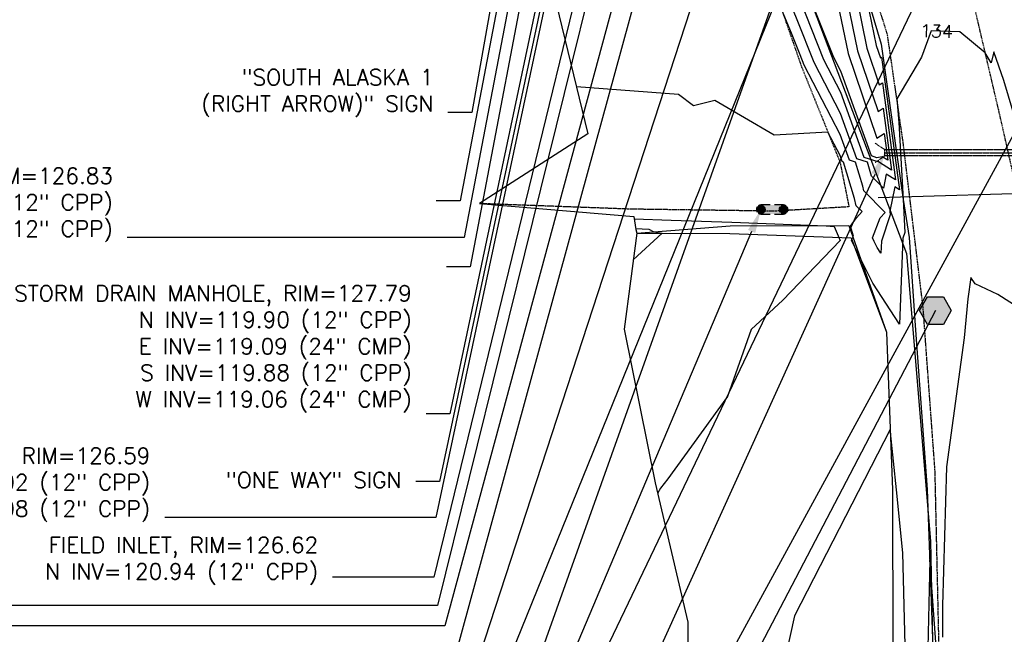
# Model space of a CAD drawing. Header units: feet. Extents: x 351431 to 355879, y 310968 to 329728.
# Tile 113 of 254: x 352992 to 353302, y 321111 to 321304. Entities that reach past the tile are written whole.
import ezdxf

# ---------------------------------------------------------------- set-up
doc = ezdxf.new("R2010")
doc.units = ezdxf.units.FT
doc.header["$MEASUREMENT"] = 0
doc.linetypes.add('D10', pattern=[0.15, 0.1, -0.05])
doc.linetypes.add('D25', pattern=[0.375, 0.25, -0.125])
for name, color, linetype in [('ELIF', 153, 'LINKFENCE'), ('ELTCH-EG1', 253, 'Continuous'), ('ELTCN-EG1', 251, 'Continuous'), ('ELTNB-EG1', 55, 'Continuous'), ('ELTT', 3, 'Continuous'), ('ELUDC', 153, 'D10'), ('ELUTU', 153, 'UT'), ('ELYSP', 1, 'D25'), ('ELYSS', 2, 'Continuous'), ('ESGH', 1, 'Continuous'), ('ESIS', 5, 'Continuous'), ('ESMask', 155, 'Continuous'), ('ESUD-CMP', 13, 'D10'), ('ETFS', 6, 'Continuous'), ('ETGH', 4, 'Continuous'), ('ETIS', 2, 'Continuous'), ('ETTC', 252, 'Continuous'), ('ETUD', 4, 'Continuous'), ('ETUE', 2, 'Continuous')]:
    doc.layers.add(name, color=color, linetype=linetype)
doc.styles.add('ANNO-TOPO', font='simplex.shx')
doc.styles.add('L80', font='simplex', dxfattribs={"height": 4})
doc.styles.add('ROMANSM', font='romansm.shx')
doc.linetypes.add('LINKFENCE', pattern='A,0.25,-0.08,0.25,-0.08,["X",ROMANSM,S=0.08,R=0,X=-0.004,Y=-0.04],-0.12', length=0.78)
doc.linetypes.add('UT', pattern='A,0.25,-0.07,0.07,-0.07,0.07,-0.07,0.25,-0.08,["UT",ROMANSM,S=0.08,R=0,X=-0.04,Y=-0.04],-0.15', length=1.08)

# ---------------------------------------------------------------- blocks, each defined once
blk = doc.blocks.new('ESIPVTSIGN')
for p, q in [((0.0573, 0.0286), (0, 0.0286)), ((0.143, 0.0286), (0.0857, 0.0286)), ((0, -0.0286), (0.0573, -0.0286)), ((0.0857, -0.0286), (0.143, -0.0286))]:
    blk.add_line(p, q)
for centre, start, end in [((0, 0), 145.06818, 214.93182), ((0, 0), 55.06818, 124.93182), ((0, 0), 325.06818, 34.93182), ((0.143, 0), 145.06818, 214.93182), ((0.143, 0), 55.06818, 124.93182), ((0.143, 0), 325.06818, 34.93182), ((0, 0), 235.06818, 304.93182), ((0.143, 0), 235.06818, 304.93182)]:
    blk.add_arc(centre, 0.0286, start, end)
at = {"layer": 'ESMask', "const_width": 0.0286}
for points in [[(0.0048, -0.0135, 0.998377), (-0.0048, 0.0135, 1.001626), (0.0048, -0.0135, -0.622608)], [(0.1478, -0.0135, 0.998377), (0.1382, 0.0135, 1.001626), (0.1478, -0.0135, -0.622608)]]:
    blk.add_lwpolyline(points, format="xyb", dxfattribs=at)
at = {"layer": 'ESMask'}
blk.add_solid([(0, 0.0286), (0.143, 0.0286), (0, -0.0286), (0.143, -0.0286)], dxfattribs=at)
blk = doc.blocks.new('TH')
blk.add_hatch(color=256).paths.add_polyline_path([(-0.05, 0.0866), (0.05, 0.0866), (0.1, 0), (0.05, -0.0866), (-0.05, -0.0866), (-0.1, 0)])
for p, q in [((-0.1, 0), (-0.05, 0.0866)), ((-0.05, 0.0866), (0.05, 0.0866)), ((0.05, 0.0866), (0.1, 0)), ((-0.05, -0.0866), (-0.1, 0)), ((0.1, 0), (0.05, -0.0866)), ((0.05, -0.0866), (-0.05, -0.0866))]:
    blk.add_line(p, q)

msp = doc.modelspace()

# ---------------------------------------------------------------- linework, layer by layer
at = {"layer": 'ELIF', "flags": 128}
msp.add_lwpolyline([(353186.32, 321237.28), (353215.58, 321237.15), (353253.77, 321235.76), (353264.9, 321206.06), (353266.82, 321156.45), (353266.91, 321106.02), (353269.03, 321055.4), (353268.1, 321004.57), (353268.4, 320986.21), (353268.32, 320940.98), (353270.23, 320890.29), (353269.51, 320837.41), (353268.85, 320797.05), (353224.43, 320798.61)], dxfattribs=at)
at = {"layer": 'ELTCH-EG1', "flags": 128}
for points, elevation in [([(353250.16, 321307), (353252.84, 321293.83), (353261.9, 321267.17), (353264.2, 321268.65), (353265.33, 321260.22), (353263.56, 321261.34), (353261.93, 321261.03), (353260.22, 321261.58), (353250.57, 321288.23), (353248.31, 321292.6), (353234.84, 321326.61)], 130), ([(353312.47, 321210.01), (353299.97, 321217.99), (353292.88, 321221.34), (353291.48, 321223.26), (353290.49, 321216.61), (353289.42, 321204.33), (353283.87, 321163.7), (353282.59, 321120), (353282.56, 321110.1)], 135), ([(353270.78, 321107.57), (353270.06, 321136.63), (353268.09, 321156.46), (353266.18, 321174.51), (353266.07, 321175.44), (353235.96, 321116.75), (353233.03, 321103.43)], 135), ([(353280.49, 321108.45), (353278.58, 321134.44), (353277.98, 321106.71)], 135)]:
    msp.add_lwpolyline(points, dxfattribs=dict(at, elevation=elevation))
at = {"layer": 'ELTCN-EG1', "flags": 128}
for points, elevation in [([(353248.93, 321343.8), (353258.74, 321295.52), (353262.65, 321284), (353263.64, 321284.64), (353267.76, 321254.03), (353264.85, 321255.87), (353263.95, 321251.41), (353260.17, 321255.26), (353259.99, 321255.99), (353258.9, 321259.63), (353255.61, 321260.7), (353250.44, 321274.98), (353242.13, 321290.99), (353236.8, 321304.45), (353225.97, 321331.14)], 132), ([(353249.55, 321325.4), (353255.79, 321294.68), (353262.28, 321275.58), (353263.92, 321276.65), (353266.55, 321257.13), (353262.45, 321259.72), (353262.34, 321259.7), (353257.91, 321261.14), (353250.51, 321281.6), (353245.22, 321291.79), (353235.82, 321315.53)], 131), ([(353258.04, 321314.3), (353261.69, 321296.36), (353263.03, 321292.42), (353263.37, 321292.64), (353268.98, 321250.94), (353267.52, 321251.86), (353265.98, 321244.21), (353266.04, 321243.02), (353263.31, 321234.72), (353263.16, 321230.99), (353262, 321232.76), (353261.09, 321234.59), (353260.5, 321235.82), (353262.97, 321242.05), (353264.49, 321243.77), (353257.79, 321250.58), (353257.43, 321252.09), (353255.17, 321259.64), (353253.3, 321260.25), (353250.37, 321268.35), (353239.04, 321290.18), (353237.78, 321293.37), (353235.22, 321299.68), (353231.91, 321307.77)], 133), ([(353185.49, 321241.79), (353197.13, 321241.38), (353216.24, 321240.74), (353245.96, 321239.62), (353248.43, 321239.32), (353250.32, 321234.97), (353232.34, 321216.16), (353222.3, 321206.91), (353214.85, 321185.85), (353196.07, 321159.96), (353193.77, 321156.96), (353192.88, 321155.32)], 134), ([(353185.94, 321238.69), (353190.11, 321238.55), (353191.73, 321237.7), (353194.35, 321237.24), (353185.2, 321228.82)], 133)]:
    msp.add_lwpolyline(points, dxfattribs=dict(at, elevation=elevation))
at = {"layer": 'ELTNB-EG1'}
msp.add_polyline3d([(352981.58, 321480.91, 126.31), (352994.34, 321481.2, 126.73), (352999.02, 321481.28, 126.13), (353003.25, 321480.88, 125.32), (353010.26, 321489.79, 129.27), (353011.97, 321489.84, 129.85), (353039.41, 321505.7, 129.61), (353078.1, 321507.22, 130.27), (353119.71, 321465.89, 130.84), (353134.49, 321418.33, 131.1), (353147.51, 321368.56, 131.96), (353159.2, 321317.01, 133.16), (353170.89, 321268.58, 134.37), (353136.79, 321246.57, 134.56), (353185.38, 321242.53, 134.24), (353185.98, 321238.39, 132.9), (353186.32, 321237.28, 132.86), (353182.32, 321207.08, 133.36), (353192.11, 321158.63, 133.96), (353202.35, 321114.75, 134.49), (353202.02, 321039.12, 134.72)], dxfattribs=at)
at = {"layer": 'ELTT', "flags": 128}
msp.add_lwpolyline([(353186.32, 321237.28), (353215.72, 321239.56), (353253.12, 321239.63), (353264.9, 321206.06), (353266.82, 321156.45), (353266.91, 321106.02), (353269.03, 321055.4), (353268.03, 321030.1)], dxfattribs=at)
at = {"layer": 'ELUDC', "flags": 128}
msp.add_lwpolyline([(353264.41, 321262.57), (353315.96, 321262.61)], dxfattribs=at)
at = {"layer": 'ELUTU', "flags": 128}
msp.add_lwpolyline([(352889.15, 324947.6), (352878.75, 324932.24), (352877.32, 324911.98), (352885.36, 324863.78), (352897.52, 324811.71), (352915.44, 324730.71), (352925.17, 324676.25), (352943.22, 324561.59), (352961.67, 324436.3), (352965.64, 324385.94), (352961.43, 324365.18), (352966.7, 324314.53), (352970.55, 324283.81), (353004.14, 324135.66), (353032.68, 323962.48), (353069.64, 323744.04), (353074.05, 323703.89), (353092.23, 323609.76), (353115.05, 323465.3), (353132.01, 323339.25), (353160.03, 323197.98), (353177.98, 323046.1), (353186.63, 322985.98), (353196.49, 322940.38), (353214.97, 322837.71), (353238.13, 322636.08), (353246.3, 322501.37), (353261.93, 322372.8), (353268.94, 322323.5), (353268.01, 322240.28), (353260.78, 322151.44), (353250.33, 322052.46), (353240.43, 322003.38), (353238.13, 321995.02), (353234.25, 321985.81), (353226.34, 321980.02), (353205.82, 321930.21), (353185.2, 321878.62), (353164.6, 321822.32), (353152.68, 321784.92), (353150.21, 321773.73), (353151.37, 321754.74), (353152.17, 321732.48), (353147.39, 321694.92), (353148, 321676.48), (353153.73, 321581.85), (353159.04, 321553.16), (353171.21, 321514.47), (353210.7, 321410.63), (353239.57, 321314.47), (353271.27, 321230.86), (353278.83, 321140.25), (353281.61, 321001.73), (353282.4, 320859.24), (353283.08, 320796.83), (353279.85, 320790.34), (353275.88, 320789.61)], dxfattribs=at)
at = {"layer": 'ELYSP', "flags": 128}
for points in [[(353506.07, 320824.63), (353503.46, 320782.93), (353500.33, 320734.19), (353496.72, 320684.2), (353492.59, 320634.9), (353491.44, 320617.73), (353490.07, 320613.94), (353488.23, 320610.83), (353485.39, 320609.95), (353482.76, 320611.04), (353479.98, 320615.57), (353479.45, 320631.47), (353477.93, 320681.47), (353476.75, 320731.4), (353477.14, 320781.23), (353475.6, 320830.9), (353475.05, 320881.16), (353473.84, 320931.06), (353473.13, 320980.79), (353472.12, 321030.46), (353471.6, 321080.76), (353470.75, 321126.76), (353470.2, 321176.51), (353470.34, 321226.57), (353470.3, 321276.6), (353470.42, 321326.93), (353470.07, 321376.61), (353469.79, 321426.34), (353469.66, 321476.68), (353469.55, 321526.41), (353468.6, 321576.43), (353468.52, 321598.95), (353468.45, 321626.72), (353468.27, 321676.53), (353467.81, 321726.47), (353467.54, 321776.88), (353468.44, 321826.58), (353468.46, 321876.42), (353468.45, 321926.8), (353468.74, 321976.5), (353468.89, 322026.7), (353468.61, 322076.57), (353468.69, 322126.86), (353468.12, 322177.91), (353468.07, 322228.83), (353467.13, 322279.49), (353466.13, 322329.72), (353465.57, 322380.46), (353467.33, 322399.86), (353463.16, 322430.33), (353462.19, 322452.44), (353464.18, 322454.33), (353466.4, 322453.41), (353467.86, 322451.3), (353470.73, 322430.56), (353475.53, 322389.79), (353477.12, 322380.89), (353485.47, 322330.41), (353494.99, 322279.71), (353505.44, 322229.24), (353517.18, 322177.56), (353527.93, 322131.21), (353539.12, 322084.25), (353549.65, 322038.19), (353561.08, 321984.22), (353570.67, 321936.62), (353581.84, 321888.51), (353593.53, 321842.65), (353597.88, 321829.06), (353598.93, 321829.77), (353603.67, 321819.8), (353618.98, 321779.46), (353621.27, 321773.51), (353622.41, 321770.79), (353624.6, 321765.24), (353631, 321749.5, -0.81762), (353626.57, 321744.87, 0.225016), (353562.44, 321740.06), (353561.32, 321739.48), (353560.13, 321738.79), (353557.94, 321737.38), (353556.65, 321736.5), (353556.41, 321736.35, -0.055037), (353506.64, 321712.25), (353482.87, 321705.1, -0.057493), (353426.83, 321698.34), (353376.72, 321698.15), (353350.13, 321698.02, -0.107748), (353307.72, 321705.54), (353305.8, 321706.34), (353303.72, 321707.3), (353301.68, 321708.28), (353297.59, 321710.38), (353256.32, 321733.62, 0.086105), (353224.98, 321746.78), (353215.34, 321749.34, -0.76876), (353213.59, 321755.37), (353217.2, 321759.92), (353222.34, 321767.76), (353224.39, 321770.95), (353227.2, 321775.44), (353227.7, 321776.28), (353228.54, 321777.87), (353229.93, 321780.77), (353230.31, 321781.64), (353231.05, 321783.56), (353232.42, 321786.94), (353233.04, 321788.67), (353233.18, 321789.15), (353233.97, 321791.88), (353235.59, 321797.86), (353237.15, 321803.91), (353246.82, 321852.63), (353256.31, 321901.06), (353264.08, 321941.01), (353267.01, 321950.8), (353268.3, 321950.28), (353268.82, 321949.99), (353274.47, 321986.46), (353284.88, 322036.97), (353296.01, 322088.82), (353306.5, 322140.61), (353315.06, 322190.84), (353321.92, 322241.88), (353326.28, 322296.1), (353328.87, 322347.75), (353330.09, 322390.37), (353330.34, 322462.82), (353329.91, 322524.55), (353328.65, 322562.41), (353329.67, 322567.85), (353332.43, 322571.37), (353335.15, 322572.35), (353339.03, 322571.06), (353342.59, 322568.32), (353346.33, 322523.2), (353348.78, 322473.96), (353353.15, 322424.64), (353356.11, 322374.67), (353358.7, 322325.49), (353360.94, 322276.17), (353362.5, 322225.99), (353363.61, 322176.73), (353364.65, 322127.05), (353365.16, 322078.18), (353365.95, 322028.24), (353365.04, 321978.64), (353365.03, 321929.34), (353365.16, 321879.64), (353365.54, 321825.59), (353367.07, 321776.1), (353367.15, 321725.83), (353367.22, 321676.06), (353367.41, 321626.24), (353367.34, 321576.47), (353366.92, 321526.51), (353366.08, 321476.15), (353365.92, 321426.76), (353366.14, 321376.02), (353366.62, 321326.46), (353366.55, 321276.13), (353366.95, 321225.84), (353366.97, 321176.2), (353366.94, 321125.87), (353366.88, 321076.23), (353367.03, 321026.23), (353367.23, 320975.65), (353367.48, 320929.85), (353367.29, 320884.96), (353364.76, 320882.42), (353361.73, 320882.17), (353360.44, 320885.86), (353355.3, 320929.84), (353349.12, 320979.72), (353343.95, 321029.62), (353339.92, 321061.4), (353331.62, 321117.06), (353322.97, 321169.11), (353312.96, 321219.73), (353301.05, 321272.58), (353289.15, 321323.44), (353274.08, 321374.63), (353256.71, 321422.68), (353238.85, 321469.1), (353220.66, 321519.3), (353216.16, 321526.6, -0.085093), (353210.74, 321536.42), (353198.56, 321569.49), (353198.18, 321570.56), (353196.06, 321575.58), (353194.93, 321578.26), (353192.68, 321583.25), (353192.35, 321583.87), (353181.13, 321603.22), (353180.63, 321604.37, -0.788542), (353185.33, 321608.86), (353186.17, 321608.68), (353197.23, 321606.24), (353207.96, 321603.97), (353208.94, 321603.77), (353209.85, 321603.64), (353210.32, 321603.62), (353211.07, 321603.66), (353220.23, 321604.62), (353223.1, 321604.99), (353226.03, 321605.46), (353227.54, 321605.75), (353229.09, 321606.08), (353230.71, 321606.45), (353231.75, 321606.73), (353232.74, 321607.02), (353233.68, 321607.34), (353235.47, 321608.03), (353237.19, 321608.79), (353240.69, 321610.46), (353242.61, 321611.34), (353243.64, 321611.83), (353245.84, 321612.97), (353248.03, 321614.19), (353258.79, 321620.96, -0.075575), (353319.38, 321646.59), (353344.98, 321652.13, -0.021543), (353378.57, 321655.14), (353385.61, 321655.28), (353424.79, 321655.26), (353466.24, 321655.6), (353474.26, 321655.59), (353477.62, 321655.42), (353479.27, 321655.29), (353480.93, 321655.11), (353482.44, 321654.88), (353486.36, 321654.11), (353488.78, 321653.59), (353491.14, 321653.04), (353493.5, 321652.45), (353495.94, 321651.79), (353498.55, 321651.04), (353500.97, 321650.3), (353502.45, 321649.79), (353503.88, 321649.26), (353505.31, 321648.68), (353506.78, 321648.03), (353508.33, 321647.3), (353509.83, 321646.56), (353513.09, 321644.87), (353516.46, 321643.06), (353522.24, 321639.84), (353524.72, 321638.42), (353557.73, 321617.72, 0.125973), (353589.54, 321606.37), (353590.74, 321606.15, -0.61117), (353594.14, 321598.29), (353583.39, 321580.29), (353580.64, 321575.1), (353580.1, 321574.02), (353579.32, 321572.33), (353577.96, 321569.33), (353577.26, 321567.63), (353576.92, 321566.68), (353575.82, 321563.48), (353574.52, 321559.54), (353573.92, 321557.57), (353573.34, 321555.5), (353572.77, 321553.27), (353572.5, 321552.11), (353571.98, 321549.55), (353571.5, 321546.87), (353570.76, 321542.2), (353570.47, 321540.19), (353569.57, 321532.63), (353564, 321484.74), (353558.21, 321435.29), (353555.42, 321411.56), (353552.45, 321401.62), (353551.17, 321402.26), (353550.58, 321402.5), (353548.63, 321384.55), (353543.21, 321334.67), (353537.78, 321284.94), (353532.06, 321233.97), (353527.37, 321182.77), (353524.09, 321132.73), (353520.99, 321082.39), (353518.21, 321030.45), (353515.38, 320980.99), (353512.3, 320929.94), (353509.4, 320880.56), (353506.02, 320824.87)], [(353225.97, 320375), (353233.33, 320369.44), (353240.43, 320364.53), (353248.8, 320365), (353266.3, 320367.72), (353278.3, 320370.61), (353282.64, 320372.96), (353291.49, 320378.76), (353295.33, 320384.45), (353293.9, 320434.98), (353292.49, 320481.98), (353291.47, 320529.58), (353290.27, 320575.17), (353289.03, 320620.03), (353288.16, 320667.83), (353287.66, 320717.45), (353287.01, 320763.69), (353285.91, 320817.04), (353284.81, 320860.99), (353284.28, 320908.08), (353283.71, 320958.88), (353283.21, 321010.47), (353282.8, 321056.89), (353281.4, 321110.14), (353280.23, 321162.26), (353276.46, 321213.84), (353270.16, 321266), (353265.24, 321299.81), (353260.22, 321315.76), (353245.08, 321364.67), (353228.32, 321412.51), (353209.61, 321457.5), (353206.58, 321462.89), (353207.22, 321463.12), (353208.39, 321462.95, 0.103227), (353206.49, 321474.47), (353192.63, 321508.25), (353173.63, 321554.51), (353173.04, 321555.98), (353170.44, 321561.81), (353169.16, 321564.47), (353167.38, 321568.23), (353166.93, 321569.05), (353166.42, 321569.9), (353161.79, 321577.35), (353160.04, 321580.11), (353158.2, 321582.83), (353157.21, 321584.2), (353156.17, 321585.59), (353155.06, 321587), (353153.87, 321588.45), (353152.61, 321589.92), (353151.37, 321591.31), (353150.15, 321592.63), (353148.93, 321593.89), (353147.72, 321595.11), (353145.28, 321597.45), (353142.74, 321599.74), (353140.04, 321602.06), (353137.13, 321604.51), (353136.13, 321605.34), (353134.19, 321606.87), (353132.32, 321608.26), (353130.44, 321609.55), (353128.5, 321610.78), (353126.44, 321611.99), (353124.2, 321613.22), (353122.45, 321614.13), (353119.12, 321615.79), (353115.93, 321617.27), (353112.78, 321618.64), (353102.69, 321622.86), (353101.37, 321623.38), (353100.54, 321623.66), (353097.13, 321624.71), (353096.01, 321625.07), (353094.25, 321625.59), (353089.77, 321626.75), (353088.35, 321627.15), (353085.41, 321627.87), (353081.83, 321628.79), (353080.04, 321629.19), (353078.16, 321629.55), (353076.14, 321629.84), (353072.81, 321630.22), (353066.53, 321630.89), (353060.59, 321631.46), (353054.78, 321631.96), (353048.92, 321632.41), (353042.81, 321632.83), (353036.27, 321633.24), (353035.82, 321633.26), (353034.96, 321633.25), (353034.14, 321633.18), (353033.35, 321633.08), (353030.85, 321632.61), (353028.71, 321632.19), (353027.13, 321631.79), (353025.44, 321631.28), (353023.1, 321630.45), (353021.38, 321629.74), (353019.55, 321628.91), (353018.48, 321628.36), (353017.72, 321627.88), (353016.92, 321627.32), (353014.91, 321625.81), (353011.82, 321623.38), (353011.59, 321623.24), (353011.29, 321623.1), (353011.03, 321622.92), (353010.92, 321622.78), (353010.03, 321621.45), (353008.29, 321618.97), (353006.6, 321616.63), (353005, 321614.33), (353004.23, 321613.16), (353003.49, 321611.96), (353002.78, 321610.71), (353002.1, 321609.4), (353001.45, 321608.01), (353000.85, 321606.54), (353000.35, 321605.09), (352999.92, 321603.5), (352999.55, 321601.83), (352999.23, 321600.1), (352998.96, 321598.37), (352998.74, 321596.68), (352998.56, 321595.07), (352998.31, 321592.28), (352998.15, 321589.63), (352998.07, 321571.56), (352998.98, 321566.52), (352998.73, 321561.81), (352997.41, 321543.93), (353000.58, 321539.27), (353011.33, 321540.33), (353012.05, 321542.26), (353011.42, 321566.09), (353014.48, 321585.23), (353019.4, 321599), (353024.09, 321607.66), (353034.82, 321608.4), (353064.89, 321603.35), (353088.9, 321599.75), (353110, 321589.21), (353119.33, 321566.97), (353122.22, 321559.9), (353136.38, 321522.34), (353154.93, 321477.42), (353173.01, 321432.51), (353191.59, 321383.95), (353194.43, 321381.79), (353204.82, 321383.92), (353221.76, 321337.11), (353238.08, 321289.93), (353250.28, 321259.67), (353253.12, 321245.55), (353229.8, 321244.19), (353184.16, 321244.83), (353136.79, 321246.57)]]:
    msp.add_lwpolyline(points, format="xyb", dxfattribs=at)
at = {"layer": 'ELYSS', "flags": 128}
msp.add_lwpolyline([(353195.74, 321467.91), (353206.27, 321460.82), (353217.59, 321434.24), (353232.83, 321393.57), (353248.89, 321345.28), (353263.22, 321296.8), (353270.2, 321247.84), (353272.05, 321235.92), (353274.02, 321206.69), (353277.78, 321156.59), (353279.57, 321106.75), (353281.63, 321057.24)], dxfattribs=at)
at = {"layer": 'ESUD-CMP', "flags": 128}
for points in [[(353261.41, 321265.57), (353264.41, 321263.57)], [(353261.41, 321259.57), (353264.41, 321261.57)]]:
    msp.add_lwpolyline(points, dxfattribs=at)
msp.add_lwpolyline([(353315.96, 321261.61), (353264.41, 321261.57), (353264.41, 321263.57), (353315.95, 321263.61)], close=True, dxfattribs=at)
at = {"layer": 'ETFS', "linetype": 'ByBlock', "lineweight": -2}
for p, q in [((353134.35, 321275.29), (353126.85, 321275.29)), ((353130.69, 321247.43), (353123.19, 321247.43)), ((353133.9, 321226.71), (353126.4, 321226.71)), ((353124.25, 321159.08), (353116.75, 321159.08))]:
    msp.add_line(p, q, dxfattribs=at)
for points in [[(353223.3, 321696.11), (353133.9, 321226.71)], [(353235.44, 321681.07), (353124.25, 321159.08)], [(353196.52, 321592.08), (353130.69, 321247.43)], [(353190.28, 321590.6), (353134.35, 321275.29)], [(353237.82, 321334.6), (353136.7, 321050.52)], [(353311.07, 321279.63), (353153.33, 320990.24)]]:
    msp.add_lwpolyline(points, dxfattribs=at)
at = {"layer": 'ETGH', "linetype": 'ByBlock', "lineweight": -2}
msp.add_lwpolyline([(353280.33, 321212.88), (353158.01, 320978.63)], dxfattribs=at)
at = {"layer": 'ETIS', "linetype": 'ByBlock', "lineweight": -2}
msp.add_lwpolyline([(353222.48, 321237.81), (353140.21, 321043.22)], dxfattribs=at)
at = {"layer": 'ETIS'}
msp.add_solid([(353221.33, 321238.29), (353225.4, 321244.72), (353223.63, 321237.32)], dxfattribs=at)
at = {"layer": 'ETUD', "linetype": 'ByBlock', "lineweight": -2}
for p, q in [((353131.99, 321235.92), (353025.93, 321235.92)), ((353127.48, 321180.34), (353119.98, 321180.34)), ((353123.07, 321147.79), (353037.7, 321147.79)), ((353122.44, 321128.96), (353090.52, 321128.96)), ((353123.63, 321120.07), (352845.34, 321120.07)), ((353125.9, 321113.65), (352980.09, 321113.65))]:
    msp.add_line(p, q, dxfattribs=at)
for points in [[(353222.37, 321708.2), (353131.99, 321235.92)], [(353223.79, 321635.87), (353127.48, 321180.34)], [(353225.82, 321630.71), (353123.07, 321147.79)], [(353243.25, 321603.76), (353123.63, 321120.07)], [(353248.96, 321568.65), (353125.9, 321113.65)], [(353199.34, 321444.38), (353122.44, 321128.96)], [(353261.31, 321255.74), (353151.09, 321012.74)]]:
    msp.add_lwpolyline(points, dxfattribs=at)
at = {"layer": 'ETUD'}
msp.add_solid([(353260.17, 321256.26), (353264.41, 321262.57), (353262.45, 321255.22)], dxfattribs=at)
at = {"layer": 'ETUE', "linetype": 'ByBlock', "lineweight": -2}
msp.add_lwpolyline([(353274.71, 321420.55), (353132.48, 321069.58)], dxfattribs=at)

# ---------------------------------------------------------------- block references
at = {"layer": 'ESGH', "xscale": 50, "yscale": 50, "zscale": 50}
msp.add_blockref('TH', (353280.33, 321212.88), dxfattribs=at)
at = {"layer": 'ESIS', "xscale": 50, "yscale": 50, "zscale": 50}
msp.add_blockref('ESIPVTSIGN', (353225.4, 321244.72), dxfattribs=at)

# ---------------------------------------------------------------- texts
at = {"layer": 'ETFS', "char_height": 5, "attachment_point": 3, "style": 'ANNO-TOPO'}
for s, insert in [('"SOUTH ALASKA 1\\P(RIGHT ARROW)" SIGN', (353122.35, 321288.86)), ('"ONE WAY" SIGN', (353112.25, 321162.03))]:
    msp.add_mtext(s, dxfattribs=dict(at, insert=insert))
at = {"layer": 'ETUD', "char_height": 5, "attachment_point": 3, "style": 'ANNO-TOPO'}
for s, insert in [('CATCH BASIN, RIM=126.83\\PN INV=120.45 (12" CPP)\\PS INV=120.23 (12" CPP)', (353021.43, 321257.82)), ('STORM DRAIN MANHOLE, RIM=127.79\\PN INV=119.90 (12" CPP)\\PE INV=119.09 (24" CMP)\\PS INV=119.88 (12" CPP)\\PW INV=119.06 (24" CMP)', (353115.48, 321220.82)), ('CATCH BASIN, RIM=126.59\\PN INV=120.02 (12" CPP)\\PS INV=120.08 (12" CPP)', (353033.2, 321169.69)), ('FIELD INLET, RIM=126.62\\PN INV=120.94 (12" CPP)', (353086.02, 321141.58))]:
    msp.add_mtext(s, dxfattribs=dict(at, insert=insert))

# ---------------------------------------------------------------- next in the draw order: texts
at = {"layer": 'ETTC', "insert": (353280.68, 321300.88, 134), "char_height": 4, "attachment_point": 5, "rotation": 358.388, "style": 'L80', "bg_fill": 3, "box_fill_scale": 1.2, "bg_fill_color": 256, "bg_fill_transparency": 962}
msp.add_mtext('{134}', dxfattribs=at)

# ---------------------------------------------------------------- next in the draw order: linework, layer by layer
at = {"layer": 'ELTCN-EG1', "elevation": 134, "flags": 128}
msp.add_lwpolyline([(353312.65, 321249.01), (353301.92, 321285.36), (353298.68, 321294.38), (353297.84, 321290.92), (353296.02, 321294.07), (353287.99, 321300.67), (353279.02, 321300.92), (353275.95, 321292.63), (353268.19, 321279.52), (353268.77, 321272.16), (353270.2, 321247.84), (353270.7, 321237.51), (353270.08, 321235.65), (353269.01, 321208.62), (353260.62, 321221.49), (353254.05, 321234.75), (353253.92, 321235.03), (353254.52, 321236.28), (353253.6, 321239.47), (353255.49, 321242.1), (353257.23, 321244.07), (353255.42, 321245.91), (353254.86, 321248.2), (353251.44, 321259.66), (353251, 321259.81), (353250.3, 321261.72), (353246.5, 321269.05), (353229.55, 321268.08), (353210.85, 321279.02), (353204.16, 321277.39), (353199.5, 321280.91), (353167.32, 321283.39)], dxfattribs=at)
at = {"layer": 'ELUTU', "flags": 128}
msp.add_lwpolyline([(353262.3, 321248.49), (353318.84, 321250.15), (353376.74, 321240.63), (353422.4, 321242.96), (353469.36, 321244.73), (353531.09, 321248.23), (353566.66, 321245.38), (353597.17, 321239.93), (353606.08, 321259.14), (353619.94, 321307.53), (353639.16, 321370.41), (353663.22, 321465.08), (353676.54, 321518.51), (353676.54, 321519.21), (353695.09, 321581.43), (353701.11, 321597.94), (353706.79, 321605.63), (353717.55, 321610.86), (353723.48, 321610.7), (353719.63, 321616.32), (353715.55, 321630.04), (353710.39, 321668.02), (353706.8, 321733.55), (353704.45, 321761.85), (353698.82, 321798.09), (353694.91, 321833.57), (353694.9, 321871.29), (353707.58, 321884.41)], dxfattribs=at)
at = {"layer": 'ETFS', "linetype": 'ByBlock', "lineweight": -2}
msp.add_lwpolyline([(353284.87, 321672.95), (353126.85, 321095.78)], dxfattribs=at)
at = {"layer": 'ETGH', "linetype": 'ByBlock', "lineweight": -2}
msp.add_lwpolyline([(353312.48, 321390.16), (353142.54, 321035.04)], dxfattribs=at)
at = {"layer": 'ETUD', "linetype": 'ByBlock', "lineweight": -2}
msp.add_lwpolyline([(353296.72, 321594.6), (353128.78, 321079.87)], dxfattribs=at)

doc.saveas('drawing.dxf')
